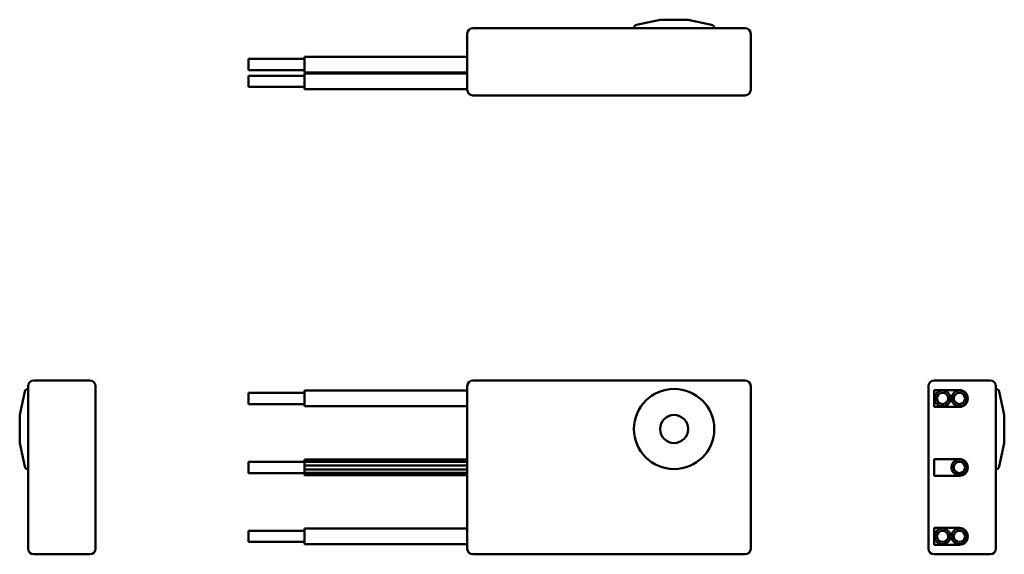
# Model space of a CAD drawing. Header units: millimetres. Extents: x 20 to 195, y 122 to 218.
import ezdxf

# ---------------------------------------------------------------- set-up
doc = ezdxf.new("R2010")
doc.units = ezdxf.units.MM
doc.layers.add('Viditelné hrany(CSN)', color=7, linetype='Continuous', lineweight=50)

msp = doc.modelspace()

# ---------------------------------------------------------------- linework, layer by layer
at = {"layer": 'Viditelné hrany(CSN)'}
for p, q in [((133.6, 217.76), (129.42, 216.87)), ((138.6, 217.76), (133.6, 217.76)), ((138.6, 217.76), (142.78, 216.87)), ((148.75, 216.26), (100.25, 216.26)), ((128.95, 216.26), (128.95, 216.28)), ((143.25, 216.26), (143.25, 216.28)), ((99.25, 215.26), (99.25, 205.26)), ((149.75, 205.26), (149.75, 215.26)), ((60.25, 210.76), (60.25, 208.76)), ((60.25, 210.76), (70.25, 210.76)), ((70.25, 208.36), (70.25, 211.16)), ((99.25, 211.16), (70.25, 211.16)), ((60.25, 208.76), (70.25, 208.76)), ((60.25, 207.76), (60.25, 205.76)), ((70.25, 207.76), (60.25, 207.76)), ((99.25, 208.36), (70.25, 208.36)), ((70.25, 205.36), (70.25, 208.16)), ((70.25, 208.16), (99.25, 208.16)), ((70.25, 205.76), (60.25, 205.76)), ((70.25, 205.36), (99.25, 205.36)), ((100.25, 204.26), (148.75, 204.26)), ((32.01, 153.41), (22.01, 153.41)), ((148.75, 153.41), (100.25, 153.41)), ((192.43, 153.41), (182.43, 153.41)), ((19.51, 147.26), (20.41, 151.44)), ((21.01, 151.91), (20.99, 151.91)), ((21.01, 152.41), (21.01, 123.41)), ((33.01, 123.41), (33.01, 152.41)), ((60.25, 151.21), (60.25, 149.21)), ((60.25, 151.21), (70.25, 151.21)), ((70.25, 148.81), (70.25, 151.61)), ((99.25, 151.61), (70.25, 151.61)), ((99.25, 152.41), (99.25, 123.41)), ((149.75, 123.41), (149.75, 152.41)), ((181.43, 152.41), (181.43, 123.41)), ((182.43, 151.71), (186.93, 151.71)), ((182.43, 148.71), (182.43, 151.71)), ((193.43, 123.41), (193.43, 152.41)), ((193.43, 151.91), (193.45, 151.91)), ((194.93, 147.26), (194.03, 151.44)), ((60.25, 149.21), (70.25, 149.21)), ((99.25, 148.81), (70.25, 148.81)), ((186.93, 148.71), (182.43, 148.71)), ((19.51, 147.26), (19.51, 142.26)), ((194.93, 142.26), (194.93, 147.26)), ((19.51, 142.26), (20.41, 138.08)), ((194.93, 142.26), (194.03, 138.08)), ((60.25, 138.91), (60.25, 136.91)), ((60.25, 138.91), (70.25, 138.91)), ((70.25, 139.26), (70.25, 139.31)), ((99.25, 139.31), (70.25, 139.31)), ((70.25, 139.26), (99.25, 139.26)), ((70.25, 139.25), (70.25, 139.26)), ((70.25, 139.25), (99.25, 139.25)), ((70.25, 139.25), (70.25, 138.9)), ((99.25, 138.9), (70.25, 138.9)), ((70.25, 138.27), (70.25, 138.9)), ((182.43, 139.41), (186.93, 139.41)), ((182.43, 136.41), (182.43, 139.41)), ((185.95, 138.89), (185.94, 138.9)), ((186.57, 139.26), (186.57, 139.25)), ((187.29, 139.25), (187.29, 139.26)), ((187.92, 138.9), (187.92, 138.89)), ((21.01, 137.61), (20.99, 137.61)), ((60.25, 136.91), (70.25, 136.91)), ((70.25, 138.27), (99.25, 138.27)), ((70.25, 138.27), (99.25, 138.27)), ((70.25, 138.27), (70.25, 137.55)), ((70.25, 138.27), (70.25, 138.27)), ((70.25, 136.92), (70.25, 137.55)), ((99.25, 137.55), (70.25, 137.55)), ((70.25, 137.55), (99.25, 137.55)), ((70.25, 137.55), (70.25, 137.55)), ((70.25, 136.92), (70.25, 136.57)), ((70.25, 136.92), (99.25, 136.92)), ((185.58, 138.27), (185.59, 138.27)), ((185.59, 137.55), (185.58, 137.55)), ((185.94, 136.92), (185.95, 136.93)), ((187.92, 136.93), (187.92, 136.92)), ((188.27, 138.27), (188.28, 138.27)), ((188.28, 137.55), (188.27, 137.55)), ((193.43, 137.61), (193.45, 137.61)), ((70.25, 136.57), (99.25, 136.57)), ((70.25, 136.56), (70.25, 136.57)), ((99.25, 136.56), (70.25, 136.56)), ((70.25, 136.51), (70.25, 136.56)), ((99.25, 136.51), (70.25, 136.51)), ((186.93, 136.41), (182.43, 136.41)), ((186.57, 136.57), (186.57, 136.56)), ((187.29, 136.56), (187.29, 136.57)), ((60.25, 126.61), (60.25, 124.61)), ((60.25, 126.61), (70.25, 126.61)), ((70.25, 124.21), (70.25, 127.01)), ((99.25, 127.01), (70.25, 127.01)), ((182.43, 127.11), (186.93, 127.11)), ((182.43, 124.11), (182.43, 127.11)), ((60.25, 124.61), (70.25, 124.61)), ((99.25, 124.21), (70.25, 124.21)), ((186.93, 124.11), (182.43, 124.11)), ((22.01, 122.41), (32.01, 122.41)), ((100.25, 122.41), (148.75, 122.41)), ((182.43, 122.41), (192.43, 122.41))]:
    msp.add_line(p, q, dxfattribs=at)
for centre, radius in [((136.1, 144.76), 7.15), ((183.93, 150.21), 1.4), ((183.93, 150.21), 1), ((186.93, 150.21), 1.4), ((186.93, 150.21), 1), ((136.1, 144.76), 2.5), ((186.93, 137.91), 1), ((183.93, 125.61), 1.4), ((183.93, 125.61), 1), ((186.93, 125.61), 1.4), ((186.93, 125.61), 1)]:
    msp.add_circle(centre, radius, dxfattribs=at)
for centre, radius, start, end in [((100.25, 215.26), 1, 90, 180), ((129.55, 216.28), 0.6, 102.1368, 180), ((142.65, 216.28), 0.6, 0, 77.8632), ((148.75, 215.26), 1, 0, 90), ((100.25, 205.26), 1, 180, 270), ((148.75, 205.26), 1, 270, 0), ((22.01, 152.41), 1, 90, 180), ((32.01, 152.41), 1, 0, 90), ((100.25, 152.41), 1, 90, 180), ((148.75, 152.41), 1, 0, 90), ((182.43, 152.41), 1, 90, 180), ((192.43, 152.41), 1, 0, 90), ((20.99, 151.31), 0.6, 90, 167.8632), ((186.93, 150.21), 1.5, 270, 90), ((193.45, 151.31), 0.6, 12.1368, 90), ((186.93, 137.91), 1.4, 135, 165), ((186.93, 137.91), 1.39, 105, 135), ((186.93, 137.91), 1.4, 75, 105), ((186.93, 137.91), 1.5, 270, 90), ((186.93, 137.91), 1.39, 45, 75), ((186.93, 137.91), 1.4, 15, 45), ((20.99, 138.21), 0.6, 192.1368, 270), ((186.93, 137.91), 1.39, 165, 195), ((186.93, 137.91), 1.4, 195, 225), ((186.93, 137.91), 1.39, 225, 255), ((186.93, 137.91), 1.39, 285, 315), ((186.93, 137.91), 1.4, 315, 345), ((186.93, 137.91), 1.39, 345, 15), ((193.45, 138.21), 0.6, 270, 347.8632), ((186.93, 137.91), 1.4, 255, 285), ((186.93, 125.61), 1.5, 270, 90), ((22.01, 123.41), 1, 180, 270), ((32.01, 123.41), 1, 270, 0), ((100.25, 123.41), 1, 180, 270), ((148.75, 123.41), 1, 270, 0), ((182.43, 123.41), 1, 180, 270), ((192.43, 123.41), 1, 270, 0)]:
    msp.add_arc(centre, radius, start, end, dxfattribs=at)

doc.saveas('drawing.dxf')
